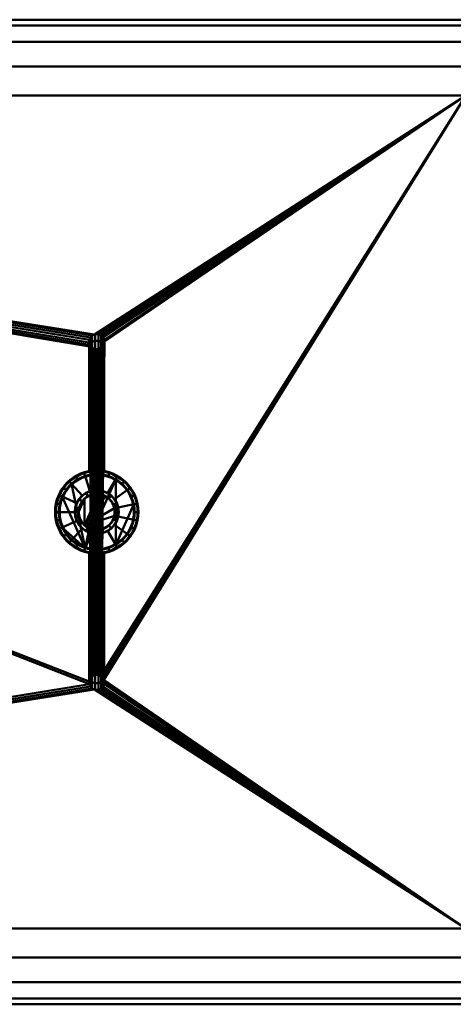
# Model space of a CAD drawing. Header units: millimetres. Extents: x -363 to 363, y -72 to 72.
# Tile 2 of 7: x -156 to -99, y -65 to 65. Entities that reach past the tile are written whole.
import ezdxf

# ---------------------------------------------------------------- set-up
doc = ezdxf.new("R2010")
doc.units = ezdxf.units.MM
doc.layers.add('1', color=7, linetype='CONTINUOUS', true_color=0xffffff)

msp = doc.modelspace()

# ---------------------------------------------------------------- linework, layer by layer
at = {"layer": '1', "color": 30, "linetype": 'Continuous', "lineweight": 50}
for p, q in [((-97.5, 65, 0.15), (-345.5, 65, 0.15)), ((-345.5, 65, 25.15), (-97.5, 65, 25.15)), ((-97.5, 55, -9.85), (-345.5, 55, -9.85)), ((-97.5, 55, 35.15), (-345.5, 55, 35.15)), ((-97.5, -55, -9.85), (-345.5, -55, -9.85)), ((-97.5, -55, 35.15), (-345.5, -55, 35.15)), ((-97.5, -65, 25.15), (-345.5, -65, 25.15)), ((-345.5, -65, 0.15), (-97.5, -65, 0.15))]:
    msp.add_line(p, q, dxfattribs=at)
at = {"layer": '1', "color": 30, "linetype": 'Continuous', "lineweight": 50, "extrusion": (0, 0, -1)}
for centre, radius in [((146.2, 22.5, -42.1), 1), ((146.2, 0, -78.7), 5.5), ((146.2, 0, -49.3), 5), ((146.2, 0, -79.2), 2.9), ((146.2, 0, -84.5), 2.9)]:
    msp.add_circle(centre, radius, dxfattribs=at)
at = {"layer": '1', "color": 30, "linetype": 'Continuous', "lineweight": 50, "extrusion": (0, 1, 0)}
for centre in [(146.2, 52.6, 12), (146.2, 52.6, -12)]:
    msp.add_circle(centre, 1, dxfattribs=at)
at = {"layer": '1', "color": 30, "linetype": 'Continuous', "lineweight": 50}
for centre, radius in [((-146.2, 0, 49.8), 5.5), ((-146.2, 0, 79.2), 5), ((-146.2, 0, 85), 2.4), ((-146.2, -22.5, 42.1), 1)]:
    msp.add_circle(centre, radius, dxfattribs=at)
for points, knots in [([(-145.2, 22.5, 33.48), (-145.2, 22.39, 33.48), (-145.22, 22.27, 33.48), (-145.29, 22.06, 33.47), (-145.35, 21.96, 33.47), (-145.49, 21.79, 33.46), (-145.58, 21.71, 33.46), (-145.77, 21.59, 33.46), (-145.87, 21.55, 33.46), (-146.09, 21.5, 33.46), (-146.2, 21.49, 33.46), (-146.43, 21.52, 33.46), (-146.54, 21.55, 33.46), (-146.74, 21.65, 33.46), (-146.83, 21.72, 33.46), (-146.99, 21.88, 33.47), (-147.06, 21.97, 33.47), (-147.15, 22.17, 33.47), (-147.18, 22.28, 33.48), (-147.21, 22.51, 33.48), (-147.2, 22.62, 33.49), (-147.15, 22.84, 33.49), (-147.1, 22.95, 33.5), (-146.98, 23.13, 33.5), (-146.9, 23.22, 33.51), (-146.73, 23.36, 33.51), (-146.63, 23.41, 33.51), (-146.41, 23.48, 33.51), (-146.3, 23.5, 33.51), (-146.08, 23.5, 33.51), (-145.96, 23.48, 33.51), (-145.75, 23.4, 33.51), (-145.65, 23.34, 33.51), (-145.48, 23.2, 33.51), (-145.4, 23.12, 33.5), (-145.29, 22.93, 33.5), (-145.25, 22.82, 33.49), (-145.21, 22.64, 33.49), (-145.2, 22.57, 33.49), (-145.2, 22.5, 33.48)], [0, 0, 0, 0, 0.053733, 0.053733, 0.107466, 0.107466, 0.161188, 0.161188, 0.214889, 0.214889, 0.268569, 0.268569, 0.322241, 0.322241, 0.375916, 0.375916, 0.429607, 0.429607, 0.483321, 0.483321, 0.537053, 0.537053, 0.590794, 0.590794, 0.644525, 0.644525, 0.698236, 0.698236, 0.751922, 0.751922, 0.805591, 0.805591, 0.85926, 0.85926, 0.912945, 0.912945, 0.966655, 0.966655, 1, 1, 1, 1]), ([(-146.2, 5.5, 53.6), (-146.28, 5.5, 53.6), (-146.36, 5.5, 53.59), (-146.55, 5.49, 53.54), (-146.66, 5.48, 53.5), (-146.85, 5.46, 53.37), (-146.93, 5.45, 53.29), (-147.06, 5.43, 53.12), (-147.12, 5.42, 53.02), (-147.18, 5.41, 52.81), (-147.2, 5.41, 52.7), (-147.2, 5.41, 52.47), (-147.18, 5.41, 52.36), (-147.1, 5.43, 52.15), (-147.04, 5.44, 52.05), (-146.9, 5.46, 51.88), (-146.81, 5.47, 51.8), (-146.62, 5.48, 51.69), (-146.52, 5.49, 51.65), (-146.3, 5.5, 51.6), (-146.19, 5.5, 51.59), (-145.97, 5.5, 51.62), (-145.86, 5.49, 51.65), (-145.66, 5.47, 51.75), (-145.56, 5.46, 51.82), (-145.41, 5.44, 51.98), (-145.34, 5.43, 52.07), (-145.25, 5.42, 52.27), (-145.22, 5.41, 52.38), (-145.19, 5.41, 52.6), (-145.2, 5.41, 52.72), (-145.25, 5.42, 52.94), (-145.3, 5.43, 53.04), (-145.42, 5.44, 53.23), (-145.49, 5.46, 53.32), (-145.67, 5.47, 53.45), (-145.77, 5.48, 53.51), (-145.98, 5.5, 53.58), (-146.09, 5.5, 53.6), (-146.2, 5.5, 53.6)], [0, 0, 0, 0, 0.038906, 0.038906, 0.092933, 0.092933, 0.146514, 0.146514, 0.199332, 0.199332, 0.252247, 0.252247, 0.305983, 0.305983, 0.359971, 0.359971, 0.413277, 0.413277, 0.466029, 0.466029, 0.519185, 0.519185, 0.573106, 0.573106, 0.626959, 0.626959, 0.680006, 0.680006, 0.732755, 0.732755, 0.786184, 0.786184, 0.84021, 0.84021, 0.893824, 0.893824, 0.946894, 0.946894, 1, 1, 1, 1]), ([(-146.2, -5.5, 53.6), (-146.12, -5.5, 53.6), (-146.04, -5.5, 53.59), (-145.85, -5.49, 53.54), (-145.74, -5.48, 53.5), (-145.55, -5.46, 53.37), (-145.47, -5.45, 53.29), (-145.34, -5.43, 53.12), (-145.28, -5.42, 53.02), (-145.22, -5.41, 52.81), (-145.2, -5.41, 52.7), (-145.2, -5.41, 52.47), (-145.22, -5.41, 52.36), (-145.3, -5.43, 52.15), (-145.36, -5.44, 52.05), (-145.5, -5.46, 51.88), (-145.59, -5.47, 51.8), (-145.78, -5.48, 51.69), (-145.88, -5.49, 51.65), (-146.1, -5.5, 51.6), (-146.21, -5.5, 51.59), (-146.43, -5.5, 51.62), (-146.54, -5.49, 51.65), (-146.74, -5.47, 51.75), (-146.84, -5.46, 51.82), (-146.99, -5.44, 51.98), (-147.06, -5.43, 52.07), (-147.15, -5.42, 52.27), (-147.18, -5.41, 52.38), (-147.21, -5.41, 52.6), (-147.2, -5.41, 52.72), (-147.15, -5.42, 52.94), (-147.1, -5.43, 53.04), (-146.98, -5.44, 53.23), (-146.91, -5.46, 53.32), (-146.73, -5.47, 53.45), (-146.63, -5.48, 53.51), (-146.42, -5.5, 53.58), (-146.31, -5.5, 53.6), (-146.2, -5.5, 53.6)], [0, 0, 0, 0, 0.038906, 0.038906, 0.092933, 0.092933, 0.146514, 0.146514, 0.199332, 0.199332, 0.252247, 0.252247, 0.305983, 0.305983, 0.359971, 0.359971, 0.413277, 0.413277, 0.466029, 0.466029, 0.519185, 0.519185, 0.573106, 0.573106, 0.626959, 0.626959, 0.680006, 0.680006, 0.732755, 0.732755, 0.786184, 0.786184, 0.84021, 0.84021, 0.893824, 0.893824, 0.946894, 0.946894, 1, 1, 1, 1]), ([(-145.2, -22.5, 33.48), (-145.2, -22.39, 33.48), (-145.22, -22.27, 33.48), (-145.29, -22.06, 33.47), (-145.35, -21.96, 33.47), (-145.49, -21.79, 33.46), (-145.58, -21.71, 33.46), (-145.77, -21.59, 33.46), (-145.87, -21.55, 33.46), (-146.09, -21.5, 33.46), (-146.2, -21.49, 33.46), (-146.43, -21.52, 33.46), (-146.54, -21.55, 33.46), (-146.74, -21.65, 33.46), (-146.83, -21.72, 33.46), (-146.99, -21.88, 33.47), (-147.06, -21.97, 33.47), (-147.15, -22.17, 33.47), (-147.18, -22.28, 33.48), (-147.21, -22.51, 33.48), (-147.2, -22.62, 33.49), (-147.15, -22.84, 33.49), (-147.1, -22.95, 33.5), (-146.98, -23.13, 33.5), (-146.9, -23.22, 33.51), (-146.73, -23.36, 33.51), (-146.63, -23.41, 33.51), (-146.41, -23.48, 33.51), (-146.3, -23.5, 33.51), (-146.08, -23.5, 33.51), (-145.96, -23.48, 33.51), (-145.75, -23.4, 33.51), (-145.65, -23.34, 33.51), (-145.48, -23.2, 33.51), (-145.4, -23.12, 33.5), (-145.29, -22.93, 33.5), (-145.25, -22.82, 33.49), (-145.21, -22.64, 33.49), (-145.2, -22.57, 33.49), (-145.2, -22.5, 33.48)], [0, 0, 0, 0, 0.053733, 0.053733, 0.107466, 0.107466, 0.161188, 0.161188, 0.214889, 0.214889, 0.268569, 0.268569, 0.322241, 0.322241, 0.375916, 0.375916, 0.429607, 0.429607, 0.483321, 0.483321, 0.537053, 0.537053, 0.590794, 0.590794, 0.644525, 0.644525, 0.698236, 0.698236, 0.751922, 0.751922, 0.805591, 0.805591, 0.85926, 0.85926, 0.912945, 0.912945, 0.966655, 0.966655, 1, 1, 1, 1])]:
    msp.add_open_spline(points, degree=3, knots=knots, dxfattribs=at)
at = {"layer": '1', "color": 253, "linetype": 'Continuous', "lineweight": 50}
for points in [[(-20, 64.24, -3.68), (-362.5, 64.24, -3.68), (-345.5, 65, 0.15), (-97.5, 65, 0.15)], [(-362.5, 64.24, 28.98), (-20, 64.24, 28.98), (-97.5, 65, 25.15), (-345.5, 65, 25.15)], [(-20, 62.07, -6.92), (-362.5, 62.07, -6.92), (-362.5, 64.24, -3.68), (-20, 64.24, -3.68)], [(-20, 64.24, 28.98), (-362.5, 64.24, 28.98), (-362.5, 62.07, 32.22), (-20, 62.07, 32.22)], [(-345.5, 65, 25.15), (-97.5, 65, 25.15), (-97.5, 65, 0.15), (-345.5, 65, 0.15)], [(-20, 58.83, -9.09), (-362.5, 58.83, -9.09), (-362.5, 62.07, -6.92), (-20, 62.07, -6.92)], [(-20, 62.07, 32.22), (-362.5, 62.07, 32.22), (-362.5, 58.83, 34.39), (-20, 58.83, 34.39)], [(-97.5, 55, -9.85), (-345.5, 55, -9.85), (-362.5, 58.83, -9.09), (-20, 58.83, -9.09)], [(-345.5, 55, 35.15), (-97.5, 55, 35.15), (-20, 58.83, 34.39), (-362.5, 58.83, 34.39)], [(-345.5, 55, 35.15), (-146.82, 23.29, 33.51), (-146.52, 23.45, 33.51)], [(-146.52, 23.45, 33.51), (-97.5, 55, 35.15), (-345.5, 55, 35.15)], [(-345.5, 55, 35.15), (-147.17, -22.73, 33.49), (-147.19, -22.39, 33.48)], [(-147.19, -22.39, 33.48), (-146.91, 21.8, 33.46), (-345.5, 55, 35.15)], [(-146.91, 21.8, 33.46), (-147.1, 22.07, 33.47), (-345.5, 55, 35.15)], [(-147.1, 22.07, 33.47), (-147.19, 22.39, 33.48), (-345.5, 55, 35.15)], [(-147.19, 22.39, 33.48), (-147.17, 22.73, 33.49), (-345.5, 55, 35.15)], [(-147.17, 22.73, 33.49), (-147.04, 23.04, 33.5), (-345.5, 55, 35.15)], [(-147.04, 23.04, 33.5), (-146.82, 23.29, 33.51), (-345.5, 55, 35.15)], [(-147.17, -22.73, 33.49), (-345.5, 55, 35.15), (-345.5, -55, 35.15)], [(-97.5, -55, -9.85), (-345.5, -55, -9.85), (-345.5, 55, -9.85), (-97.5, 55, -9.85)], [(-97.5, 55, 35.15), (-146.52, 23.45, 33.51), (-146.19, 23.5, 33.51)], [(-146.19, 23.5, 33.51), (-145.86, 23.44, 33.51), (-97.5, 55, 35.15)], [(-97.5, 55, 35.15), (-145.86, 23.44, 33.51), (-145.57, 23.27, 33.51)], [(-145.2, 22.5, 33.48), (-145.67, -21.65, 33.46), (-97.5, 55, 35.15)], [(-145.67, -21.65, 33.46), (-145.42, -21.88, 33.47), (-97.5, 55, 35.15)], [(-97.5, 55, 35.15), (-145.57, 23.27, 33.51), (-145.35, 23.02, 33.5)], [(-145.42, -21.88, 33.47), (-145.26, -22.17, 33.47), (-97.5, 55, 35.15)], [(-97.5, 55, 35.15), (-145.35, 23.02, 33.5), (-145.22, 22.71, 33.49)], [(-97.5, -55, 35.15), (-97.5, 55, 35.15), (-145.26, -22.17, 33.47)], [(-97.5, 55, 35.15), (-145.22, 22.71, 33.49), (-145.2, 22.5, 33.48)], [(-147.19, -22.39, 33.48), (-145.26, 22.17, 33.47), (-145.42, 21.88, 33.47)], [(-145.26, 22.17, 33.47), (-147.19, -22.39, 33.48), (-147.1, -22.07, 33.47)], [(-145.2, 22.5, 33.48), (-147.1, -22.07, 33.47), (-146.91, -21.8, 33.46)], [(-147.1, -22.07, 33.47), (-145.2, 22.5, 33.48), (-145.26, 22.17, 33.47)], [(-146.91, -21.8, 33.46), (-146.64, -21.6, 33.46), (-145.2, 22.5, 33.48)], [(-145.2, 22.5, 33.48), (-146.64, -21.6, 33.46), (-146.32, -21.51, 33.46)], [(-145.2, 22.5, 33.48), (-146.32, -21.51, 33.46), (-145.98, -21.52, 33.46)], [(-145.2, 22.5, 33.48), (-145.98, -21.52, 33.46), (-145.67, -21.65, 33.46)], [(-145.42, 21.88, 33.47), (-145.67, 21.65, 33.46), (-147.19, -22.39, 33.48)], [(-147.19, -22.39, 33.48), (-146.64, 21.6, 33.46), (-146.91, 21.8, 33.46)], [(-145.67, 21.65, 33.46), (-145.98, 21.52, 33.46), (-147.19, -22.39, 33.48)], [(-147.19, -22.39, 33.48), (-146.32, 21.51, 33.46), (-146.64, 21.6, 33.46)], [(-145.98, 21.52, 33.46), (-146.32, 21.51, 33.46), (-147.19, -22.39, 33.48)], [(-345.5, -55, 35.15), (-147.04, -23.04, 33.5), (-147.17, -22.73, 33.49)], [(-146.82, -23.29, 33.51), (-147.04, -23.04, 33.5), (-345.5, -55, 35.15)], [(-146.52, -23.45, 33.51), (-146.82, -23.29, 33.51), (-345.5, -55, 35.15)], [(-97.5, -55, 35.15), (-145.57, -23.27, 33.51), (-145.86, -23.44, 33.51)], [(-145.35, -23.02, 33.5), (-145.57, -23.27, 33.51), (-97.5, -55, 35.15)], [(-145.22, -22.71, 33.49), (-145.35, -23.02, 33.5), (-97.5, -55, 35.15)], [(-145.26, -22.17, 33.47), (-145.2, -22.5, 33.48), (-97.5, -55, 35.15)], [(-145.2, -22.5, 33.48), (-145.22, -22.71, 33.49), (-97.5, -55, 35.15)], [(-146.52, -23.45, 33.51), (-345.5, -55, 35.15), (-97.5, -55, 35.15)], [(-97.5, -55, 35.15), (-146.19, -23.5, 33.51), (-146.52, -23.45, 33.51)], [(-145.86, -23.44, 33.51), (-146.19, -23.5, 33.51), (-97.5, -55, 35.15)], [(-362.5, -58.83, 34.39), (-20, -58.83, 34.39), (-97.5, -55, 35.15), (-345.5, -55, 35.15)], [(-345.5, -55, -9.85), (-97.5, -55, -9.85), (-20, -58.83, -9.09), (-362.5, -58.83, -9.09)], [(-20, -58.83, 34.39), (-362.5, -58.83, 34.39), (-362.5, -62.07, 32.22), (-20, -62.07, 32.22)], [(-20, -62.07, -6.92), (-362.5, -62.07, -6.92), (-362.5, -58.83, -9.09), (-20, -58.83, -9.09)], [(-20, -62.07, 32.22), (-362.5, -62.07, 32.22), (-362.5, -64.24, 28.98), (-20, -64.24, 28.98)], [(-20, -64.24, -3.68), (-362.5, -64.24, -3.68), (-362.5, -62.07, -6.92), (-20, -62.07, -6.92)], [(-345.5, -65, 25.15), (-97.5, -65, 25.15), (-20, -64.24, 28.98), (-362.5, -64.24, 28.98)], [(-97.5, -65, 0.15), (-345.5, -65, 0.15), (-362.5, -64.24, -3.68), (-20, -64.24, -3.68)], [(-345.5, -65, 0.15), (-97.5, -65, 0.15), (-97.5, -65, 25.15), (-345.5, -65, 25.15)]]:
    msp.add_3dface(points, dxfattribs=at)
at = {"layer": '1', "color": 252, "linetype": 'Continuous', "lineweight": 50}
for points in [[(-146.41, 22.6, 46.49), (-146.41, 23.48, 42.1), (-146.79, 23.31, 42.1), (-146.79, 22.45, 46.43)], [(-146.7, 23.37, 33.51), (-146.7, 23.37, 42.1), (-146.3, 23.49, 42.1), (-146.3, 23.49, 33.51)], [(-145.99, 22.6, 46.49), (-145.99, 23.48, 42.1), (-146.41, 23.48, 42.1), (-146.41, 22.6, 46.49)], [(-146.3, 23.49, 33.51), (-146.3, 23.49, 42.1), (-145.89, 23.45, 42.1), (-145.89, 23.45, 33.51)], [(-145.61, 22.45, 46.43), (-145.61, 23.31, 42.1), (-145.99, 23.48, 42.1), (-145.99, 22.6, 46.49)], [(-145.89, 23.45, 33.51), (-145.89, 23.45, 42.1), (-145.53, 23.24, 42.1), (-145.53, 23.24, 33.51)], [(-147.2, 22.5, 42.1), (-147.18, 22.71, 42.1), (-147.18, 22.71, 33.49)], [(-147.18, 22.71, 33.49), (-147.18, 22.29, 33.48), (-147.2, 22.5, 42.1)], [(-147.18, 22.29, 33.48), (-147.18, 22.29, 42.1), (-147.2, 22.5, 42.1)], [(-147.07, 22.16, 46.31), (-147.07, 23, 42.1), (-147.19, 22.6, 42.1), (-147.19, 21.8, 46.16)], [(-147.19, 21.8, 46.16), (-147.19, 22.6, 42.1), (-147.15, 22.19, 42.1), (-147.15, 21.42, 46)], [(-147.07, 19.78, 49.88), (-147.07, 22.16, 46.31), (-147.19, 21.8, 46.16), (-147.19, 19.5, 49.6)], [(-147.18, 22.71, 33.49), (-147.18, 22.71, 42.1), (-147.01, 23.09, 42.1), (-147.01, 23.09, 33.5)], [(-147.01, 21.91, 33.47), (-147.01, 21.91, 42.1), (-147.18, 22.29, 42.1), (-147.18, 22.29, 33.48)], [(-147.15, 21.42, 46), (-147.15, 22.19, 42.1), (-146.94, 21.83, 42.1), (-146.94, 21.08, 45.86)], [(-146.79, 22.45, 46.43), (-146.79, 23.31, 42.1), (-147.07, 23, 42.1), (-147.07, 22.16, 46.31)], [(-146.79, 20, 50.1), (-146.79, 22.45, 46.43), (-147.07, 22.16, 46.31), (-147.07, 19.78, 49.88)], [(-147.01, 23.09, 33.5), (-147.01, 23.09, 42.1), (-146.7, 23.37, 42.1), (-146.7, 23.37, 33.51)], [(-146.41, 20.12, 50.22), (-146.41, 22.6, 46.49), (-146.79, 22.45, 46.43), (-146.79, 20, 50.1)], [(-145.99, 20.12, 50.22), (-145.99, 22.6, 46.49), (-146.41, 22.6, 46.49), (-146.41, 20.12, 50.22)], [(-145.61, 20, 50.1), (-145.61, 22.45, 46.43), (-145.99, 22.6, 46.49), (-145.99, 20.12, 50.22)], [(-145.33, 22.16, 46.31), (-145.33, 23, 42.1), (-145.61, 23.31, 42.1), (-145.61, 22.45, 46.43)], [(-145.33, 19.78, 49.88), (-145.33, 22.16, 46.31), (-145.61, 22.45, 46.43), (-145.61, 20, 50.1)], [(-145.53, 23.24, 33.51), (-145.53, 23.24, 42.1), (-145.29, 22.91, 42.1), (-145.29, 22.91, 33.5)], [(-145.46, 21.08, 45.86), (-145.46, 21.83, 42.1), (-145.25, 22.19, 42.1), (-145.25, 21.42, 46)], [(-145.21, 21.8, 46.16), (-145.21, 22.6, 42.1), (-145.33, 23, 42.1), (-145.33, 22.16, 46.31)], [(-145.21, 19.5, 49.6), (-145.21, 21.8, 46.16), (-145.33, 22.16, 46.31), (-145.33, 19.78, 49.88)], [(-145.29, 22.91, 33.5), (-145.29, 22.91, 42.1), (-145.2, 22.5, 42.1), (-145.2, 22.5, 33.48)], [(-145.2, 22.5, 33.48), (-145.2, 22.5, 42.1), (-145.29, 22.09, 42.1), (-145.29, 22.09, 33.47)], [(-145.25, 21.42, 46), (-145.25, 22.19, 42.1), (-145.21, 22.6, 42.1), (-145.21, 21.8, 46.16)], [(-147.19, 19.5, 49.6), (-147.19, 21.8, 46.16), (-147.15, 21.42, 46), (-147.15, 19.21, 49.31)], [(-147.15, 19.21, 49.31), (-147.15, 21.42, 46), (-146.94, 21.08, 45.86), (-146.94, 18.95, 49.05)], [(-146.7, 21.63, 33.46), (-146.7, 21.63, 42.1), (-147.01, 21.91, 42.1), (-147.01, 21.91, 33.47)], [(-146.94, 21.08, 45.86), (-146.94, 21.83, 42.1), (-146.61, 21.59, 42.1), (-146.61, 20.86, 45.77)], [(-146.94, 18.95, 49.05), (-146.94, 21.08, 45.86), (-146.61, 20.86, 45.77), (-146.61, 18.78, 48.88)], [(-146.3, 21.51, 33.46), (-146.3, 21.51, 42.1), (-146.7, 21.63, 42.1), (-146.7, 21.63, 33.46)], [(-146.61, 20.86, 45.77), (-146.61, 21.59, 42.1), (-146.2, 21.5, 42.1), (-146.2, 20.78, 45.74)], [(-146.61, 18.78, 48.88), (-146.61, 20.86, 45.77), (-146.2, 20.78, 45.74), (-146.2, 18.72, 48.82)], [(-145.89, 21.55, 33.46), (-145.89, 21.55, 42.1), (-146.3, 21.51, 42.1), (-146.3, 21.51, 33.46)], [(-146.2, 20.78, 45.74), (-146.2, 21.5, 42.1), (-145.79, 21.59, 42.1), (-145.79, 20.86, 45.77)], [(-146.2, 18.72, 48.82), (-146.2, 20.78, 45.74), (-145.79, 20.86, 45.77), (-145.79, 18.78, 48.88)], [(-145.53, 21.76, 33.46), (-145.53, 21.76, 42.1), (-145.89, 21.55, 42.1), (-145.89, 21.55, 33.46)], [(-145.79, 20.86, 45.77), (-145.79, 21.59, 42.1), (-145.46, 21.83, 42.1), (-145.46, 21.08, 45.86)], [(-145.79, 18.78, 48.88), (-145.79, 20.86, 45.77), (-145.46, 21.08, 45.86), (-145.46, 18.95, 49.05)], [(-145.29, 22.09, 33.47), (-145.29, 22.09, 42.1), (-145.53, 21.76, 42.1), (-145.53, 21.76, 33.46)], [(-145.46, 18.95, 49.05), (-145.46, 21.08, 45.86), (-145.25, 21.42, 46), (-145.25, 19.21, 49.31)], [(-145.25, 19.21, 49.31), (-145.25, 21.42, 46), (-145.21, 21.8, 46.16), (-145.21, 19.5, 49.6)], [(-147.07, 16.21, 52.26), (-147.07, 19.78, 49.88), (-147.19, 19.5, 49.6), (-147.19, 16.06, 51.9)], [(-146.79, 16.33, 52.55), (-146.79, 20, 50.1), (-147.07, 19.78, 49.88), (-147.07, 16.21, 52.26)], [(-146.41, 16.39, 52.7), (-146.41, 20.12, 50.22), (-146.79, 20, 50.1), (-146.79, 16.33, 52.55)], [(-145.99, 16.39, 52.7), (-145.99, 20.12, 50.22), (-146.41, 20.12, 50.22), (-146.41, 16.39, 52.7)], [(-145.61, 16.33, 52.55), (-145.61, 20, 50.1), (-145.99, 20.12, 50.22), (-145.99, 16.39, 52.7)], [(-145.33, 16.21, 52.26), (-145.33, 19.78, 49.88), (-145.61, 20, 50.1), (-145.61, 16.33, 52.55)], [(-145.21, 16.06, 51.9), (-145.21, 19.5, 49.6), (-145.33, 19.78, 49.88), (-145.33, 16.21, 52.26)], [(-147.19, 16.06, 51.9), (-147.19, 19.5, 49.6), (-147.15, 19.21, 49.31), (-147.15, 15.9, 51.52)], [(-147.15, 15.9, 51.52), (-147.15, 19.21, 49.31), (-146.94, 18.95, 49.05), (-146.94, 15.76, 51.18)], [(-146.94, 15.76, 51.18), (-146.94, 18.95, 49.05), (-146.61, 18.78, 48.88), (-146.61, 15.67, 50.96)], [(-146.61, 15.67, 50.96), (-146.61, 18.78, 48.88), (-146.2, 18.72, 48.82), (-146.2, 15.64, 50.88)], [(-146.2, 15.64, 50.88), (-146.2, 18.72, 48.82), (-145.79, 18.78, 48.88), (-145.79, 15.67, 50.96)], [(-145.79, 15.67, 50.96), (-145.79, 18.78, 48.88), (-145.46, 18.95, 49.05), (-145.46, 15.76, 51.18)], [(-145.46, 15.76, 51.18), (-145.46, 18.95, 49.05), (-145.25, 19.21, 49.31), (-145.25, 15.9, 51.52)], [(-145.25, 15.9, 51.52), (-145.25, 19.21, 49.31), (-145.21, 19.5, 49.6), (-145.21, 16.06, 51.9)], [(-147.07, 12, 53.1), (-147.07, 16.21, 52.26), (-147.19, 16.06, 51.9), (-147.19, 12, 52.7)], [(-147.19, 12, 52.7), (-147.19, 16.06, 51.9), (-147.15, 15.9, 51.52), (-147.15, 12, 52.29)], [(-147.15, 12, 52.29), (-147.15, 15.9, 51.52), (-146.94, 15.76, 51.18), (-146.94, 12, 51.93)], [(-146.79, 12, 53.41), (-146.79, 16.33, 52.55), (-147.07, 16.21, 52.26), (-147.07, 12, 53.1)], [(-146.94, 12, 51.93), (-146.94, 15.76, 51.18), (-146.61, 15.67, 50.96), (-146.61, 12, 51.69)], [(-146.41, 12, 53.58), (-146.41, 16.39, 52.7), (-146.79, 16.33, 52.55), (-146.79, 12, 53.41)], [(-146.61, 12, 51.69), (-146.61, 15.67, 50.96), (-146.2, 15.64, 50.88), (-146.2, 12, 51.6)], [(-145.99, 12, 53.58), (-145.99, 16.39, 52.7), (-146.41, 16.39, 52.7), (-146.41, 12, 53.58)], [(-146.2, 12, 51.6), (-146.2, 15.64, 50.88), (-145.79, 15.67, 50.96), (-145.79, 12, 51.69)], [(-145.61, 12, 53.41), (-145.61, 16.33, 52.55), (-145.99, 16.39, 52.7), (-145.99, 12, 53.58)], [(-145.79, 12, 51.69), (-145.79, 15.67, 50.96), (-145.46, 15.76, 51.18), (-145.46, 12, 51.93)], [(-145.33, 12, 53.1), (-145.33, 16.21, 52.26), (-145.61, 16.33, 52.55), (-145.61, 12, 53.41)], [(-145.46, 12, 51.93), (-145.46, 15.76, 51.18), (-145.25, 15.9, 51.52), (-145.25, 12, 52.29)], [(-145.21, 12, 52.7), (-145.21, 16.06, 51.9), (-145.33, 16.21, 52.26), (-145.33, 12, 53.1)], [(-145.25, 12, 52.29), (-145.25, 15.9, 51.52), (-145.21, 16.06, 51.9), (-145.21, 12, 52.7)], [(-147.2, 12, 52.6), (-147.19, 5.41, 52.5), (-147.15, 5.42, 52.91)], [(-147.15, 5.42, 52.91), (-147.15, 12, 52.91), (-147.2, 12, 52.6)], [(-147.2, 12, 52.6), (-147.19, 12, 52.5), (-147.19, 5.41, 52.5)], [(-147.19, 5.41, 52.5), (-147.19, 12, 52.5), (-147.07, 12, 52.1), (-147.07, 5.43, 52.1)], [(-146.94, 5.45, 53.27), (-146.94, 12, 53.27), (-147.15, 12, 52.91), (-147.15, 5.42, 52.91)], [(-147.07, 5.43, 52.1), (-147.07, 12, 52.1), (-146.79, 12, 51.79), (-146.79, 5.47, 51.79)], [(-146.61, 5.48, 53.51), (-146.61, 12, 53.51), (-146.94, 12, 53.27), (-146.94, 5.45, 53.27)], [(-146.79, 5.47, 51.79), (-146.79, 12, 51.79), (-146.41, 12, 51.62), (-146.41, 5.5, 51.62)], [(-146.2, 5.5, 53.6), (-146.2, 12, 53.6), (-146.61, 12, 53.51), (-146.61, 5.48, 53.51)], [(-146.41, 5.5, 51.62), (-146.41, 12, 51.62), (-145.99, 12, 51.62), (-145.99, 5.5, 51.62)], [(-145.79, 5.48, 53.51), (-145.79, 12, 53.51), (-146.2, 12, 53.6), (-146.2, 5.5, 53.6)], [(-145.99, 5.5, 51.62), (-145.99, 12, 51.62), (-145.61, 12, 51.79), (-145.61, 5.47, 51.79)], [(-145.46, 5.45, 53.27), (-145.46, 12, 53.27), (-145.79, 12, 53.51), (-145.79, 5.48, 53.51)], [(-145.61, 5.47, 51.79), (-145.61, 12, 51.79), (-145.33, 12, 52.1), (-145.33, 5.43, 52.1)], [(-145.25, 5.42, 52.91), (-145.25, 12, 52.91), (-145.46, 12, 53.27), (-145.46, 5.45, 53.27)], [(-145.33, 5.43, 52.1), (-145.33, 12, 52.1), (-145.21, 12, 52.5), (-145.21, 5.41, 52.5)], [(-145.21, 5.41, 52.5), (-145.21, 12, 52.5), (-145.25, 12, 52.91), (-145.25, 5.42, 52.91)], [(-149.88, 4.09, 49.8), (-147.9, 5.23, 49.8), (-147.75, 4.76, 49.3), (-149.55, 3.72, 49.3)], [(-148.95, 4.76, 49.8), (-147.02, 5.44, 52.03), (-146.77, 5.47, 51.78)], [(-148.95, 4.76, 78.7), (-146.77, 5.47, 78.7), (-146.77, 5.47, 53.42)], [(-146.77, 5.47, 53.42), (-146.95, 5.45, 53.26), (-148.95, 4.76, 78.7)], [(-146.77, 5.47, 51.78), (-146.77, 5.47, 49.8), (-148.95, 4.76, 49.8)], [(-146.77, 5.47, 78.7), (-148.95, 4.76, 78.7), (-148.7, 4.33, 79.2), (-146.72, 4.97, 79.2)], [(-146.95, 5.45, 53.26), (-147.16, 5.42, 52.9), (-148.95, 4.76, 78.7)], [(-147.17, 5.41, 52.35), (-147.02, 5.44, 52.03), (-148.95, 4.76, 49.8)], [(-148.95, 4.76, 49.8), (-148.95, 4.76, 78.7), (-147.16, 5.42, 52.9)], [(-147.16, 5.42, 52.9), (-147.2, 5.41, 52.58), (-148.95, 4.76, 49.8)], [(-147.2, 5.41, 52.58), (-147.17, 5.41, 52.35), (-148.95, 4.76, 49.8)], [(-147.9, 5.23, 49.8), (-145.63, 5.47, 49.8), (-145.68, 4.97, 49.3), (-147.75, 4.76, 49.3)], [(-145.75, 5.48, 53.49), (-145.97, 5.5, 53.57), (-146.77, 5.47, 78.7)], [(-145.97, 5.5, 53.57), (-146.2, 5.5, 53.6), (-146.77, 5.47, 78.7)], [(-144.5, 5.23, 49.8), (-146.77, 5.47, 49.8), (-146.11, 5.5, 51.6)], [(-146.77, 5.47, 49.8), (-146.34, 5.5, 51.61), (-146.11, 5.5, 51.6)], [(-146.77, 5.47, 49.8), (-146.57, 5.49, 51.67), (-146.34, 5.5, 51.61)], [(-146.2, 5.5, 53.6), (-146.5, 5.49, 53.55), (-146.77, 5.47, 78.7)], [(-146.77, 5.47, 49.8), (-146.77, 5.47, 51.78), (-146.57, 5.49, 51.67)], [(-146.5, 5.49, 53.55), (-146.77, 5.47, 53.42), (-146.77, 5.47, 78.7)], [(-146.77, 5.47, 78.7), (-145.55, 5.46, 53.36), (-145.75, 5.48, 53.49)], [(-146.77, 5.47, 78.7), (-145.28, 5.42, 52.99), (-145.39, 5.44, 53.19)], [(-145.39, 5.44, 53.19), (-145.55, 5.46, 53.36), (-146.77, 5.47, 78.7)], [(-145.28, 5.42, 52.99), (-146.77, 5.47, 78.7), (-144.5, 5.23, 78.7)], [(-144.5, 5.23, 78.7), (-146.77, 5.47, 78.7), (-146.72, 4.97, 79.2), (-144.65, 4.76, 79.2)], [(-146.11, 5.5, 51.6), (-145.88, 5.49, 51.65), (-144.5, 5.23, 49.8)], [(-144.5, 5.23, 49.8), (-145.88, 5.49, 51.65), (-145.67, 5.47, 51.75)], [(-145.63, 5.47, 49.8), (-143.45, 4.76, 49.8), (-143.7, 4.33, 49.3), (-145.68, 4.97, 49.3)], [(-145.67, 5.47, 51.75), (-145.49, 5.45, 51.9), (-144.5, 5.23, 49.8)], [(-145.49, 5.45, 51.9), (-145.34, 5.43, 52.08), (-144.5, 5.23, 49.8)], [(-145.34, 5.43, 52.08), (-145.25, 5.42, 52.3), (-144.5, 5.23, 49.8)], [(-144.5, 5.23, 78.7), (-145.21, 5.41, 52.76), (-145.28, 5.42, 52.99)], [(-145.25, 5.42, 52.3), (-145.2, 5.41, 52.53), (-144.5, 5.23, 49.8)], [(-144.5, 5.23, 49.8), (-145.2, 5.41, 52.53), (-145.21, 5.41, 52.76)], [(-145.21, 5.41, 52.76), (-144.5, 5.23, 78.7), (-144.5, 5.23, 49.8)], [(-142.52, 4.09, 78.7), (-144.5, 5.23, 78.7), (-144.65, 4.76, 79.2), (-142.85, 3.72, 79.2)], [(-144.5, 5.23, 49.8), (-144.5, 5.23, 78.7), (-142.52, 4.09, 78.7), (-142.52, 4.09, 49.8)], [(-151.22, 2.24, 49.8), (-149.88, 4.09, 49.8), (-149.55, 3.72, 49.3), (-150.77, 2.03, 49.3)], [(-150.65, 3.23, 49.8), (-150.65, 3.23, 78.7), (-148.95, 4.76, 78.7), (-148.95, 4.76, 49.8)], [(-148.95, 4.76, 78.7), (-150.65, 3.23, 78.7), (-150.25, 2.94, 79.2), (-148.7, 4.33, 79.2)], [(-147.75, -4.76, 49.3), (-149.55, 3.72, 49.3), (-147.75, 4.76, 49.3), (-145.68, 4.97, 49.3)], [(-147.75, 4.76, 79.2), (-149.55, 3.72, 79.2), (-148.14, 2.16, 79.2), (-147.1, 2.76, 79.2)], [(-147.1, 2.76, 79.2), (-145.9, 2.88, 79.2), (-145.68, 4.97, 79.2), (-147.75, 4.76, 79.2)], [(-145.68, 4.97, 49.3), (-143.7, 4.33, 49.3), (-147.75, -4.76, 49.3)], [(-143.7, -4.33, 49.3), (-145.68, -4.97, 49.3), (-147.75, -4.76, 49.3), (-143.7, 4.33, 49.3)], [(-145.9, 2.88, 79.2), (-144.75, 2.51, 79.2), (-143.7, 4.33, 79.2), (-145.68, 4.97, 79.2)], [(-142.15, 2.94, 79.2), (-143.7, 4.33, 79.2), (-144.75, 2.51, 79.2), (-143.85, 1.7, 79.2)], [(-143.45, 4.76, 49.8), (-141.75, 3.23, 49.8), (-142.15, 2.94, 49.3), (-143.7, 4.33, 49.3)], [(-143.7, -4.33, 49.3), (-143.7, 4.33, 49.3), (-142.15, 2.94, 49.3), (-141.31, 1.04, 49.3)], [(-141.18, 2.24, 78.7), (-142.52, 4.09, 78.7), (-142.85, 3.72, 79.2), (-141.63, 2.03, 79.2)], [(-142.52, 4.09, 49.8), (-142.52, 4.09, 78.7), (-141.18, 2.24, 78.7), (-141.18, 2.24, 49.8)], [(-151.58, 1.14, 49.8), (-151.58, 1.14, 78.7), (-150.65, 3.23, 78.7), (-150.65, 3.23, 49.8)], [(-150.65, 3.23, 78.7), (-151.58, 1.14, 78.7), (-151.09, 1.04, 79.2), (-150.25, 2.94, 79.2)], [(-148.85, 1.18, 79.2), (-148.14, 2.16, 79.2), (-149.55, 3.72, 79.2), (-150.77, 2.03, 79.2)], [(-147.75, -4.76, 49.3), (-150.77, 2.03, 49.3), (-149.55, 3.72, 49.3)], [(-146.5, 2.88, 84.5), (-147.65, 2.51, 84.5), (-147.4, 2.08, 85), (-146.45, 2.39, 85)], [(-147.65, 2.51, 79.2), (-147.65, 2.51, 84.5), (-146.5, 2.88, 84.5), (-146.5, 2.88, 79.2)], [(-145.3, 2.76, 84.5), (-146.5, 2.88, 84.5), (-146.45, 2.39, 85), (-145.46, 2.28, 85)], [(-146.5, 2.88, 79.2), (-146.5, 2.88, 84.5), (-145.3, 2.76, 84.5), (-145.3, 2.76, 79.2)], [(-144.26, 2.16, 84.5), (-145.3, 2.76, 84.5), (-145.46, 2.28, 85), (-144.59, 1.78, 85)], [(-145.3, 2.76, 79.2), (-145.3, 2.76, 84.5), (-144.26, 2.16, 84.5), (-144.26, 2.16, 79.2)], [(-143.85, 1.7, 79.2), (-143.36, 0.6, 79.2), (-141.31, 1.04, 79.2), (-142.15, 2.94, 79.2)], [(-141.75, 3.23, 49.8), (-140.82, 1.14, 49.8), (-141.31, 1.04, 49.3), (-142.15, 2.94, 49.3)], [(-151.7, 0, 49.8), (-151.22, 2.24, 49.8), (-150.77, 2.03, 49.3), (-151.2, 0, 49.3)], [(-149.1, 0, 79.2), (-148.85, 1.18, 79.2), (-150.77, 2.03, 79.2), (-151.2, 0, 79.2)], [(-150.77, -2.03, 49.3), (-151.2, 0, 49.3), (-150.77, 2.03, 49.3), (-147.75, -4.76, 49.3)], [(-148.55, 1.7, 84.5), (-149.04, 0.6, 84.5), (-148.55, 0.5, 85), (-148.14, 1.41, 85)], [(-149.04, 0.6, 79.2), (-149.04, 0.6, 84.5), (-148.55, 1.7, 84.5), (-148.55, 1.7, 79.2)], [(-147.81, 1.78, 85), (-148.39, 0.98, 85), (-148.6, 0, 85)], [(-148.6, 0, 85), (-148.39, -0.98, 85), (-147.81, -1.78, 85), (-147.81, 1.78, 85)], [(-147.65, 2.51, 84.5), (-148.55, 1.7, 84.5), (-148.14, 1.41, 85), (-147.4, 2.08, 85)], [(-148.55, 1.7, 79.2), (-148.55, 1.7, 84.5), (-147.65, 2.51, 84.5), (-147.65, 2.51, 79.2)], [(-147.81, -1.78, 85), (-145, 2.08, 85), (-145.95, 2.39, 85)], [(-145.95, 2.39, 85), (-146.94, 2.28, 85), (-147.81, 1.78, 85), (-147.81, -1.78, 85)], [(-143.85, 0.5, 85), (-144.26, 1.41, 85), (-145, 2.08, 85), (-147.81, -1.78, 85)], [(-143.55, 1.18, 84.5), (-144.26, 2.16, 84.5), (-144.59, 1.78, 85), (-144.01, 0.98, 85)], [(-144.26, 2.16, 79.2), (-144.26, 2.16, 84.5), (-143.55, 1.18, 84.5), (-143.55, 1.18, 79.2)], [(-140.7, 0, 78.7), (-141.18, 2.24, 78.7), (-141.63, 2.03, 79.2), (-141.2, 0, 79.2)], [(-141.18, 2.24, 49.8), (-141.18, 2.24, 78.7), (-140.7, 0, 78.7), (-140.7, 0, 49.8)], [(-151.7, 0, 78.7), (-151.58, 1.14, 78.7), (-151.58, 1.14, 49.8), (-151.7, 0, 49.8)], [(-151.22, -2.24, 49.8), (-151.7, 0, 49.8), (-151.2, 0, 49.3), (-150.77, -2.03, 49.3)], [(-151.58, 1.14, 78.7), (-151.58, -1.14, 78.7), (-151.09, -1.04, 79.2), (-151.09, 1.04, 79.2)], [(-151.2, 0, 79.2), (-150.77, -2.03, 79.2), (-148.85, -1.18, 79.2), (-149.1, 0, 79.2)], [(-149.04, 0.6, 84.5), (-149.04, -0.6, 84.5), (-148.55, -0.5, 85), (-148.55, 0.5, 85)], [(-149.04, -0.6, 79.2), (-149.04, -0.6, 84.5), (-149.04, 0.6, 84.5), (-149.04, 0.6, 79.2)], [(-147.81, -1.78, 85), (-143.85, -0.5, 85), (-143.85, 0.5, 85)], [(-143.3, 0, 84.5), (-143.55, 1.18, 84.5), (-144.01, 0.98, 85), (-143.8, 0, 85)], [(-143.55, -1.18, 84.5), (-143.3, 0, 84.5), (-143.8, 0, 85), (-144.01, -0.98, 85)], [(-141.31, 1.04, 49.3), (-141.31, -1.04, 49.3), (-142.15, -2.94, 49.3), (-143.7, -4.33, 49.3)], [(-143.55, 1.18, 79.2), (-143.55, 1.18, 84.5), (-143.3, 0, 84.5), (-143.3, 0, 79.2)], [(-143.3, 0, 79.2), (-143.3, 0, 84.5), (-143.55, -1.18, 84.5), (-143.55, -1.18, 79.2)], [(-141.31, -1.04, 79.2), (-141.31, 1.04, 79.2), (-143.36, 0.6, 79.2), (-143.36, -0.6, 79.2)], [(-141.18, -2.24, 78.7), (-140.7, 0, 78.7), (-141.2, 0, 79.2), (-141.63, -2.03, 79.2)], [(-140.82, 1.14, 49.8), (-140.82, -1.14, 49.8), (-141.31, -1.04, 49.3), (-141.31, 1.04, 49.3)], [(-140.7, 0, 49.8), (-140.7, 0, 78.7), (-141.18, -2.24, 78.7), (-141.18, -2.24, 49.8)], [(-151.7, 0, 49.8), (-151.58, -1.14, 49.8), (-151.58, -1.14, 78.7), (-151.7, 0, 78.7)], [(-151.58, -1.14, 78.7), (-150.65, -3.23, 78.7), (-150.25, -2.94, 79.2), (-151.09, -1.04, 79.2)], [(-150.65, -3.23, 49.8), (-150.65, -3.23, 78.7), (-151.58, -1.14, 78.7), (-151.58, -1.14, 49.8)], [(-150.77, -2.03, 79.2), (-149.55, -3.72, 79.2), (-148.14, -2.16, 79.2), (-148.85, -1.18, 79.2)], [(-149.04, -0.6, 84.5), (-148.55, -1.7, 84.5), (-148.14, -1.41, 85), (-148.55, -0.5, 85)], [(-148.55, -1.7, 79.2), (-148.55, -1.7, 84.5), (-149.04, -0.6, 84.5), (-149.04, -0.6, 79.2)], [(-145, -2.08, 85), (-144.26, -1.41, 85), (-143.85, -0.5, 85), (-147.81, -1.78, 85)], [(-144.26, -2.16, 84.5), (-143.55, -1.18, 84.5), (-144.01, -0.98, 85), (-144.59, -1.78, 85)], [(-143.55, -1.18, 79.2), (-143.55, -1.18, 84.5), (-144.26, -2.16, 84.5), (-144.26, -2.16, 79.2)], [(-142.15, -2.94, 79.2), (-141.31, -1.04, 79.2), (-143.36, -0.6, 79.2), (-143.85, -1.7, 79.2)], [(-140.82, -1.14, 49.8), (-141.75, -3.23, 49.8), (-142.15, -2.94, 49.3), (-141.31, -1.04, 49.3)], [(-149.88, -4.09, 49.8), (-151.22, -2.24, 49.8), (-150.77, -2.03, 49.3), (-149.55, -3.72, 49.3)], [(-147.75, -4.76, 49.3), (-149.55, -3.72, 49.3), (-150.77, -2.03, 49.3)], [(-147.1, -2.76, 79.2), (-148.14, -2.16, 79.2), (-149.55, -3.72, 79.2), (-147.75, -4.76, 79.2)], [(-148.55, -1.7, 84.5), (-147.65, -2.51, 84.5), (-147.4, -2.08, 85), (-148.14, -1.41, 85)], [(-147.65, -2.51, 79.2), (-147.65, -2.51, 84.5), (-148.55, -1.7, 84.5), (-148.55, -1.7, 79.2)], [(-147.81, -1.78, 85), (-146.94, -2.28, 85), (-145.95, -2.39, 85), (-145, -2.08, 85)], [(-147.65, -2.51, 84.5), (-146.5, -2.88, 84.5), (-146.45, -2.39, 85), (-147.4, -2.08, 85)], [(-146.5, -2.88, 79.2), (-146.5, -2.88, 84.5), (-147.65, -2.51, 84.5), (-147.65, -2.51, 79.2)], [(-146.5, -2.88, 84.5), (-145.3, -2.76, 84.5), (-145.46, -2.28, 85), (-146.45, -2.39, 85)], [(-145.68, -4.97, 79.2), (-143.7, -4.33, 79.2), (-144.75, -2.51, 79.2), (-145.9, -2.88, 79.2)], [(-145.3, -2.76, 84.5), (-144.26, -2.16, 84.5), (-144.59, -1.78, 85), (-145.46, -2.28, 85)], [(-144.26, -2.16, 79.2), (-144.26, -2.16, 84.5), (-145.3, -2.76, 84.5), (-145.3, -2.76, 79.2)], [(-143.85, -1.7, 79.2), (-144.75, -2.51, 79.2), (-143.7, -4.33, 79.2), (-142.15, -2.94, 79.2)], [(-142.52, -4.09, 78.7), (-141.18, -2.24, 78.7), (-141.63, -2.03, 79.2), (-142.85, -3.72, 79.2)], [(-141.18, -2.24, 49.8), (-141.18, -2.24, 78.7), (-142.52, -4.09, 78.7), (-142.52, -4.09, 49.8)], [(-150.65, -3.23, 78.7), (-148.95, -4.76, 78.7), (-148.7, -4.33, 79.2), (-150.25, -2.94, 79.2)], [(-148.95, -4.76, 49.8), (-148.95, -4.76, 78.7), (-150.65, -3.23, 78.7), (-150.65, -3.23, 49.8)], [(-147.9, -5.23, 49.8), (-149.88, -4.09, 49.8), (-149.55, -3.72, 49.3), (-147.75, -4.76, 49.3)], [(-147.75, -4.76, 79.2), (-145.68, -4.97, 79.2), (-145.9, -2.88, 79.2), (-147.1, -2.76, 79.2)], [(-145.3, -2.76, 79.2), (-145.3, -2.76, 84.5), (-146.5, -2.88, 84.5), (-146.5, -2.88, 79.2)], [(-144.5, -5.23, 78.7), (-142.52, -4.09, 78.7), (-142.85, -3.72, 79.2), (-144.65, -4.76, 79.2)], [(-141.75, -3.23, 49.8), (-143.45, -4.76, 49.8), (-143.7, -4.33, 49.3), (-142.15, -2.94, 49.3)], [(-148.95, -4.76, 78.7), (-146.77, -5.47, 78.7), (-146.72, -4.97, 79.2), (-148.7, -4.33, 79.2)], [(-148.95, -4.76, 78.7), (-147.02, -5.44, 53.17), (-146.77, -5.47, 53.42)], [(-148.95, -4.76, 49.8), (-147.2, -5.41, 52.62), (-147.17, -5.41, 52.85)], [(-148.95, -4.76, 49.8), (-147.16, -5.42, 52.3), (-147.2, -5.41, 52.62)], [(-147.17, -5.41, 52.85), (-148.95, -4.76, 78.7), (-148.95, -4.76, 49.8)], [(-147.17, -5.41, 52.85), (-147.02, -5.44, 53.17), (-148.95, -4.76, 78.7)], [(-148.95, -4.76, 49.8), (-146.77, -5.47, 49.8), (-146.77, -5.47, 51.78)], [(-146.77, -5.47, 51.78), (-146.95, -5.45, 51.94), (-148.95, -4.76, 49.8)], [(-146.95, -5.45, 51.94), (-147.16, -5.42, 52.3), (-148.95, -4.76, 49.8)], [(-146.77, -5.47, 53.42), (-146.77, -5.47, 78.7), (-148.95, -4.76, 78.7)], [(-145.63, -5.47, 49.8), (-147.9, -5.23, 49.8), (-147.75, -4.76, 49.3), (-145.68, -4.97, 49.3)], [(-146.77, -5.47, 78.7), (-144.5, -5.23, 78.7), (-144.65, -4.76, 79.2), (-146.72, -4.97, 79.2)], [(-143.45, -4.76, 49.8), (-145.63, -5.47, 49.8), (-145.68, -4.97, 49.3), (-143.7, -4.33, 49.3)], [(-142.52, -4.09, 49.8), (-142.52, -4.09, 78.7), (-144.5, -5.23, 78.7), (-144.5, -5.23, 49.8)], [(-147.19, -5.41, 52.5), (-147.19, -12, 52.5), (-147.2, -12, 52.6)], [(-147.15, -5.42, 52.91), (-147.19, -5.41, 52.5), (-147.2, -12, 52.6)], [(-147.2, -12, 52.6), (-147.15, -12, 52.91), (-147.15, -5.42, 52.91)], [(-147.07, -5.43, 52.1), (-147.07, -12, 52.1), (-147.19, -12, 52.5), (-147.19, -5.41, 52.5)], [(-147.15, -5.42, 52.91), (-147.15, -12, 52.91), (-146.94, -12, 53.27), (-146.94, -5.45, 53.27)], [(-146.79, -5.47, 51.79), (-146.79, -12, 51.79), (-147.07, -12, 52.1), (-147.07, -5.43, 52.1)], [(-146.94, -5.45, 53.27), (-146.94, -12, 53.27), (-146.61, -12, 53.51), (-146.61, -5.48, 53.51)], [(-146.41, -5.5, 51.62), (-146.41, -12, 51.62), (-146.79, -12, 51.79), (-146.79, -5.47, 51.79)], [(-146.1, -5.5, 51.61), (-146.77, -5.47, 49.8), (-144.5, -5.23, 49.8)], [(-144.5, -5.23, 78.7), (-146.77, -5.47, 78.7), (-146.2, -5.5, 53.6)], [(-146.1, -5.5, 51.61), (-146.45, -5.49, 51.63), (-146.77, -5.47, 49.8)], [(-146.77, -5.47, 78.7), (-146.5, -5.49, 53.55), (-146.2, -5.5, 53.6)], [(-146.77, -5.47, 78.7), (-146.77, -5.47, 53.42), (-146.5, -5.49, 53.55)], [(-146.45, -5.49, 51.63), (-146.77, -5.47, 51.78), (-146.77, -5.47, 49.8)], [(-146.61, -5.48, 53.51), (-146.61, -12, 53.51), (-146.2, -12, 53.6), (-146.2, -5.5, 53.6)], [(-145.99, -5.5, 51.62), (-145.99, -12, 51.62), (-146.41, -12, 51.62), (-146.41, -5.5, 51.62)], [(-146.2, -5.5, 53.6), (-145.97, -5.5, 53.57), (-144.5, -5.23, 78.7)], [(-146.2, -5.5, 53.6), (-146.2, -12, 53.6), (-145.79, -12, 53.51), (-145.79, -5.48, 53.51)], [(-144.5, -5.23, 49.8), (-145.87, -5.49, 51.66), (-146.1, -5.5, 51.61)], [(-145.61, -5.47, 51.79), (-145.61, -12, 51.79), (-145.99, -12, 51.62), (-145.99, -5.5, 51.62)], [(-145.97, -5.5, 53.57), (-145.76, -5.48, 53.5), (-144.5, -5.23, 78.7)], [(-144.5, -5.23, 49.8), (-145.59, -5.47, 51.81), (-145.87, -5.49, 51.66)], [(-145.79, -5.48, 53.51), (-145.79, -12, 53.51), (-145.46, -12, 53.27), (-145.46, -5.45, 53.27)], [(-145.76, -5.48, 53.5), (-145.44, -5.45, 53.25), (-144.5, -5.23, 78.7)], [(-145.33, -5.43, 52.1), (-145.33, -12, 52.1), (-145.61, -12, 51.79), (-145.61, -5.47, 51.79)], [(-145.32, -5.43, 52.13), (-145.59, -5.47, 51.81), (-144.5, -5.23, 49.8)], [(-145.46, -5.45, 53.27), (-145.46, -12, 53.27), (-145.25, -12, 52.91), (-145.25, -5.42, 52.91)], [(-144.5, -5.23, 78.7), (-145.44, -5.45, 53.25), (-145.26, -5.42, 52.94)], [(-145.21, -5.41, 52.5), (-145.21, -12, 52.5), (-145.33, -12, 52.1), (-145.33, -5.43, 52.1)], [(-145.23, -5.41, 52.35), (-145.32, -5.43, 52.13), (-144.5, -5.23, 49.8)], [(-144.5, -5.23, 78.7), (-145.26, -5.42, 52.94), (-145.2, -5.41, 52.63)], [(-145.25, -5.42, 52.91), (-145.25, -12, 52.91), (-145.21, -12, 52.5), (-145.21, -5.41, 52.5)], [(-144.5, -5.23, 49.8), (-145.2, -5.41, 52.63), (-145.23, -5.41, 52.35)], [(-145.2, -5.41, 52.63), (-144.5, -5.23, 49.8), (-144.5, -5.23, 78.7)], [(-147.07, -16.21, 52.26), (-147.07, -12, 53.1), (-147.19, -12, 52.7), (-147.19, -16.06, 51.9)], [(-147.19, -16.06, 51.9), (-147.19, -12, 52.7), (-147.15, -12, 52.29), (-147.15, -15.9, 51.52)], [(-147.15, -15.9, 51.52), (-147.15, -12, 52.29), (-146.94, -12, 51.93), (-146.94, -15.76, 51.18)], [(-146.79, -16.33, 52.55), (-146.79, -12, 53.41), (-147.07, -12, 53.1), (-147.07, -16.21, 52.26)], [(-146.94, -15.76, 51.18), (-146.94, -12, 51.93), (-146.61, -12, 51.69), (-146.61, -15.67, 50.96)], [(-146.41, -16.39, 52.7), (-146.41, -12, 53.58), (-146.79, -12, 53.41), (-146.79, -16.33, 52.55)], [(-146.61, -15.67, 50.96), (-146.61, -12, 51.69), (-146.2, -12, 51.6), (-146.2, -15.64, 50.88)], [(-145.99, -16.39, 52.7), (-145.99, -12, 53.58), (-146.41, -12, 53.58), (-146.41, -16.39, 52.7)], [(-146.2, -15.64, 50.88), (-146.2, -12, 51.6), (-145.79, -12, 51.69), (-145.79, -15.67, 50.96)], [(-145.61, -16.33, 52.55), (-145.61, -12, 53.41), (-145.99, -12, 53.58), (-145.99, -16.39, 52.7)], [(-145.79, -15.67, 50.96), (-145.79, -12, 51.69), (-145.46, -12, 51.93), (-145.46, -15.76, 51.18)], [(-145.33, -16.21, 52.26), (-145.33, -12, 53.1), (-145.61, -12, 53.41), (-145.61, -16.33, 52.55)], [(-145.46, -15.76, 51.18), (-145.46, -12, 51.93), (-145.25, -12, 52.29), (-145.25, -15.9, 51.52)], [(-145.21, -16.06, 51.9), (-145.21, -12, 52.7), (-145.33, -12, 53.1), (-145.33, -16.21, 52.26)], [(-145.25, -15.9, 51.52), (-145.25, -12, 52.29), (-145.21, -12, 52.7), (-145.21, -16.06, 51.9)], [(-147.19, -19.5, 49.6), (-147.19, -16.06, 51.9), (-147.15, -15.9, 51.52), (-147.15, -19.21, 49.31)], [(-147.07, -19.78, 49.88), (-147.07, -16.21, 52.26), (-147.19, -16.06, 51.9), (-147.19, -19.5, 49.6)], [(-147.15, -19.21, 49.31), (-147.15, -15.9, 51.52), (-146.94, -15.76, 51.18), (-146.94, -18.95, 49.05)], [(-146.79, -20, 50.1), (-146.79, -16.33, 52.55), (-147.07, -16.21, 52.26), (-147.07, -19.78, 49.88)], [(-146.94, -18.95, 49.05), (-146.94, -15.76, 51.18), (-146.61, -15.67, 50.96), (-146.61, -18.78, 48.88)], [(-146.41, -20.12, 50.22), (-146.41, -16.39, 52.7), (-146.79, -16.33, 52.55), (-146.79, -20, 50.1)], [(-146.61, -18.78, 48.88), (-146.61, -15.67, 50.96), (-146.2, -15.64, 50.88), (-146.2, -18.72, 48.82)], [(-145.99, -20.12, 50.22), (-145.99, -16.39, 52.7), (-146.41, -16.39, 52.7), (-146.41, -20.12, 50.22)], [(-146.2, -18.72, 48.82), (-146.2, -15.64, 50.88), (-145.79, -15.67, 50.96), (-145.79, -18.78, 48.88)], [(-145.61, -20, 50.1), (-145.61, -16.33, 52.55), (-145.99, -16.39, 52.7), (-145.99, -20.12, 50.22)], [(-145.79, -18.78, 48.88), (-145.79, -15.67, 50.96), (-145.46, -15.76, 51.18), (-145.46, -18.95, 49.05)], [(-145.33, -19.78, 49.88), (-145.33, -16.21, 52.26), (-145.61, -16.33, 52.55), (-145.61, -20, 50.1)], [(-145.46, -18.95, 49.05), (-145.46, -15.76, 51.18), (-145.25, -15.9, 51.52), (-145.25, -19.21, 49.31)], [(-145.21, -19.5, 49.6), (-145.21, -16.06, 51.9), (-145.33, -16.21, 52.26), (-145.33, -19.78, 49.88)], [(-145.25, -19.21, 49.31), (-145.25, -15.9, 51.52), (-145.21, -16.06, 51.9), (-145.21, -19.5, 49.6)], [(-147.19, -21.8, 46.16), (-147.19, -19.5, 49.6), (-147.15, -19.21, 49.31), (-147.15, -21.42, 46)], [(-147.07, -22.16, 46.31), (-147.07, -19.78, 49.88), (-147.19, -19.5, 49.6), (-147.19, -21.8, 46.16)], [(-147.15, -21.42, 46), (-147.15, -19.21, 49.31), (-146.94, -18.95, 49.05), (-146.94, -21.08, 45.86)], [(-146.94, -21.08, 45.86), (-146.94, -18.95, 49.05), (-146.61, -18.78, 48.88), (-146.61, -20.86, 45.77)], [(-146.61, -20.86, 45.77), (-146.61, -18.78, 48.88), (-146.2, -18.72, 48.82), (-146.2, -20.78, 45.74)], [(-146.2, -20.78, 45.74), (-146.2, -18.72, 48.82), (-145.79, -18.78, 48.88), (-145.79, -20.86, 45.77)], [(-145.79, -20.86, 45.77), (-145.79, -18.78, 48.88), (-145.46, -18.95, 49.05), (-145.46, -21.08, 45.86)], [(-145.46, -21.08, 45.86), (-145.46, -18.95, 49.05), (-145.25, -19.21, 49.31), (-145.25, -21.42, 46)], [(-145.21, -21.8, 46.16), (-145.21, -19.5, 49.6), (-145.33, -19.78, 49.88), (-145.33, -22.16, 46.31)], [(-145.25, -21.42, 46), (-145.25, -19.21, 49.31), (-145.21, -19.5, 49.6), (-145.21, -21.8, 46.16)], [(-146.79, -22.45, 46.43), (-146.79, -20, 50.1), (-147.07, -19.78, 49.88), (-147.07, -22.16, 46.31)], [(-146.41, -22.6, 46.49), (-146.41, -20.12, 50.22), (-146.79, -20, 50.1), (-146.79, -22.45, 46.43)], [(-146.61, -21.59, 42.1), (-146.61, -20.86, 45.77), (-146.2, -20.78, 45.74), (-146.2, -21.5, 42.1)], [(-145.99, -22.6, 46.49), (-145.99, -20.12, 50.22), (-146.41, -20.12, 50.22), (-146.41, -22.6, 46.49)], [(-146.2, -21.5, 42.1), (-146.2, -20.78, 45.74), (-145.79, -20.86, 45.77), (-145.79, -21.59, 42.1)], [(-145.61, -22.45, 46.43), (-145.61, -20, 50.1), (-145.99, -20.12, 50.22), (-145.99, -22.6, 46.49)], [(-145.33, -22.16, 46.31), (-145.33, -19.78, 49.88), (-145.61, -20, 50.1), (-145.61, -22.45, 46.43)], [(-147.19, -22.6, 42.1), (-147.19, -21.8, 46.16), (-147.15, -21.42, 46), (-147.15, -22.19, 42.1)], [(-147.07, -23, 42.1), (-147.07, -22.16, 46.31), (-147.19, -21.8, 46.16), (-147.19, -22.6, 42.1)], [(-147.18, -22.29, 33.48), (-147.18, -22.29, 42.1), (-147.01, -21.91, 42.1), (-147.01, -21.91, 33.47)], [(-147.15, -22.19, 42.1), (-147.15, -21.42, 46), (-146.94, -21.08, 45.86), (-146.94, -21.83, 42.1)], [(-147.01, -21.91, 33.47), (-147.01, -21.91, 42.1), (-146.7, -21.63, 42.1), (-146.7, -21.63, 33.46)], [(-146.94, -21.83, 42.1), (-146.94, -21.08, 45.86), (-146.61, -20.86, 45.77), (-146.61, -21.59, 42.1)], [(-146.7, -21.63, 33.46), (-146.7, -21.63, 42.1), (-146.3, -21.51, 42.1), (-146.3, -21.51, 33.46)], [(-146.3, -21.51, 33.46), (-146.3, -21.51, 42.1), (-145.89, -21.55, 42.1), (-145.89, -21.55, 33.46)], [(-145.89, -21.55, 33.46), (-145.89, -21.55, 42.1), (-145.53, -21.76, 42.1), (-145.53, -21.76, 33.46)], [(-145.79, -21.59, 42.1), (-145.79, -20.86, 45.77), (-145.46, -21.08, 45.86), (-145.46, -21.83, 42.1)], [(-145.53, -21.76, 33.46), (-145.53, -21.76, 42.1), (-145.29, -22.09, 42.1), (-145.29, -22.09, 33.47)], [(-145.46, -21.83, 42.1), (-145.46, -21.08, 45.86), (-145.25, -21.42, 46), (-145.25, -22.19, 42.1)], [(-145.21, -22.6, 42.1), (-145.21, -21.8, 46.16), (-145.33, -22.16, 46.31), (-145.33, -23, 42.1)], [(-145.29, -22.09, 33.47), (-145.29, -22.09, 42.1), (-145.2, -22.5, 42.1), (-145.2, -22.5, 33.48)], [(-145.25, -22.19, 42.1), (-145.25, -21.42, 46), (-145.21, -21.8, 46.16), (-145.21, -22.6, 42.1)], [(-147.2, -22.5, 42.1), (-147.18, -22.29, 33.48), (-147.18, -22.71, 33.49)], [(-147.2, -22.5, 42.1), (-147.18, -22.29, 42.1), (-147.18, -22.29, 33.48)], [(-147.18, -22.71, 33.49), (-147.18, -22.71, 42.1), (-147.2, -22.5, 42.1)], [(-147.01, -23.09, 33.5), (-147.01, -23.09, 42.1), (-147.18, -22.71, 42.1), (-147.18, -22.71, 33.49)], [(-146.79, -23.31, 42.1), (-146.79, -22.45, 46.43), (-147.07, -22.16, 46.31), (-147.07, -23, 42.1)], [(-146.7, -23.37, 33.51), (-146.7, -23.37, 42.1), (-147.01, -23.09, 42.1), (-147.01, -23.09, 33.5)], [(-146.41, -23.48, 42.1), (-146.41, -22.6, 46.49), (-146.79, -22.45, 46.43), (-146.79, -23.31, 42.1)], [(-146.3, -23.49, 33.51), (-146.3, -23.49, 42.1), (-146.7, -23.37, 42.1), (-146.7, -23.37, 33.51)], [(-145.99, -23.48, 42.1), (-145.99, -22.6, 46.49), (-146.41, -22.6, 46.49), (-146.41, -23.48, 42.1)], [(-145.61, -23.31, 42.1), (-145.61, -22.45, 46.43), (-145.99, -22.6, 46.49), (-145.99, -23.48, 42.1)], [(-145.53, -23.24, 33.51), (-145.53, -23.24, 42.1), (-145.89, -23.45, 42.1), (-145.89, -23.45, 33.51)], [(-145.33, -23, 42.1), (-145.33, -22.16, 46.31), (-145.61, -22.45, 46.43), (-145.61, -23.31, 42.1)], [(-145.29, -22.91, 33.5), (-145.29, -22.91, 42.1), (-145.53, -23.24, 42.1), (-145.53, -23.24, 33.51)], [(-145.2, -22.5, 33.48), (-145.2, -22.5, 42.1), (-145.29, -22.91, 42.1), (-145.29, -22.91, 33.5)], [(-145.89, -23.45, 33.51), (-145.89, -23.45, 42.1), (-146.3, -23.49, 42.1), (-146.3, -23.49, 33.51)]]:
    msp.add_3dface(points, dxfattribs=at)

doc.saveas('drawing.dxf')
